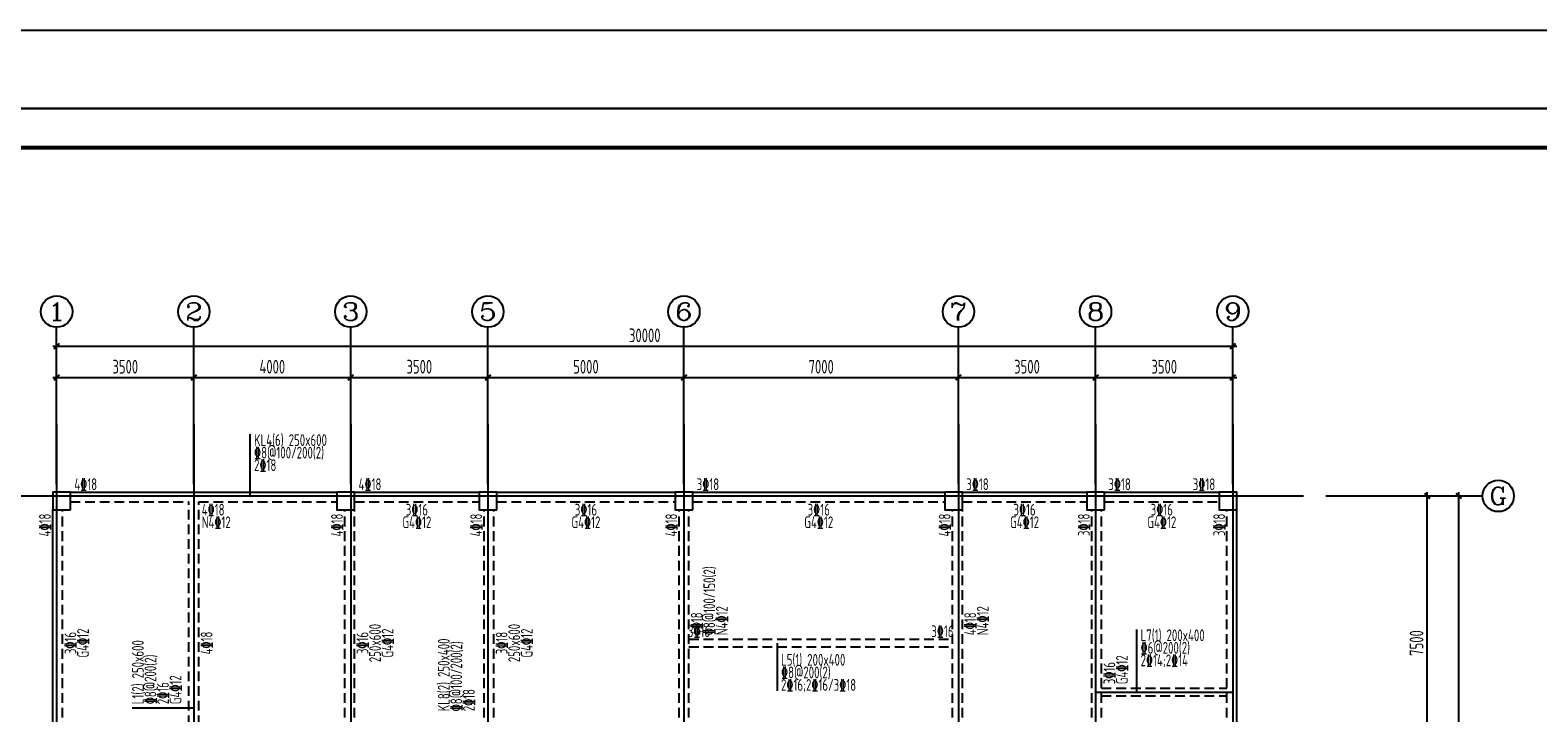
# Model space of a CAD drawing. Extents: x -302077 to 107904, y -9283 to 295706.
# Tile 240 of 256: x -44632 to -6178, y 218897 to 236306. Entities that reach past the tile are written whole.
import ezdxf
from ezdxf.enums import TextEntityAlignment as Align

# ---------------------------------------------------------------- set-up
doc = ezdxf.new("R2010")
doc.units = 0
doc.header["$LTSCALE"] = 500
doc.header["$MEASUREMENT"] = 0
doc.linetypes.add('DASHED', pattern=[0.75, 0.5, -0.25])
doc.layers.get('0').update_dxf_attribs({"linetype": 'CONTINUOUS'})
doc.layers.get('Defpoints').update_dxf_attribs({"linetype": 'CONTINUOUS'})
for name, color, linetype in [('A-CL-JB-X', 3, 'CONTINUOUS'), ('A-CL-JB-Y', 3, 'CONTINUOUS'), ('A-CL-YWB-X', 7, 'CONTINUOUS'), ('A-CL-YWB-Y', 7, 'CONTINUOUS'), ('A-KL-JB-X', 6, 'CONTINUOUS'), ('A-KL-JB-Y', 6, 'CONTINUOUS'), ('A-KL-YWB-X', 7, 'CONTINUOUS'), ('A-KL-YWB-Y', 7, 'CONTINUOUS'), ('AXIS', 3, 'CONTINUOUS'), ('AXIS_TEXT', 7, 'CONTINUOUS'), ('BEAM_CONT', 4, 'CONTINUOUS'), ('BEAM_DASH', 4, 'DASHED'), ('CL-x-bhcc', 3, 'CONTINUOUS'), ('CL-y-bhcc', 3, 'CONTINUOUS'), ('COLU', 7, 'CONTINUOUS'), ('KL-x-bhcc', 6, 'CONTINUOUS'), ('KL-y-bhcc', 6, 'CONTINUOUS'), ('PUB_DIM', 3, 'CONTINUOUS'), ('PUB_TITLE', 4, 'CONTINUOUS')]:
    doc.layers.add(name, color=color, linetype=linetype)
doc.layers.add('COLU_HATCH', color=251, linetype='CONTINUOUS', lineweight=0)
doc.styles.add('_TCH_AXIS', font='COMPLEX', dxfattribs={"bigfont": 'GBCBIG'})
doc.styles.add('COMPLEX', font='COMPLEX')
doc.styles.add('TSSD', font='Tssdeng.shx', dxfattribs={"width": 0.65, "height": 350, "bigfont": 'Tssdchn.shx'})
doc.styles.add('TSSD_Dimension', font='tssdeng.shx', dxfattribs={"width": 0.7, "bigfont": 'hztxt.shx'})
doc.dimstyles.new('TSSD_100_100', dxfattribs={"dimtxt": 350, "dimasz": 100, "dimexe": 100, "dimexo": 250, "dimgap": 100, "dimtad": 1, "dimdec": 0, "dimzin": 0, "dimdsep": 46, "dimtxsty": 'TSSD_Dimension', "dimblk": 'ARCHTICK', "dimblk1": 'ARCHTICK', "dimblk2": 'ARCHTICK', "dimcen": 0, "dimdle": 100, "dimclrt": 7, "dimadec": 0, "dimazin": 0, "dimtfac": 1, "dimtdec": 0, "dimtix": 1, "dimtmove": 2, "dimatfit": 3, "dimfxl": 1, "dimtolj": 1, "dimtzin": 0, "dimarcsym": 0})

# ---------------------------------------------------------------- blocks, each defined once
blk = doc.blocks.new('wrtgtg')
at = {"layer": 'PUB_TITLE'}
blk.add_line((-75296, 53559), (8804, 53559), dxfattribs=at)
blk.add_lwpolyline([(-75296, -5841), (8804, -5841), (8804, 53559), (-75296, 53559)], close=True, dxfattribs=at)
at = {"layer": 'PUB_TITLE', "const_width": 100}
blk.add_lwpolyline([(-72796, -4841), (7804, -4841), (7804, 52559), (-72796, 52559)], close=True, dxfattribs=at)
blk = doc.blocks.new('_ArchTick')
at = {"color": 0, "linetype": 'ByBlock', "const_width": 0.5}
blk.add_lwpolyline([(-0.71, -0.71), (0.71, 0.71)], dxfattribs=at)
blk = doc.blocks.new('*D764')
at = {"layer": 'AXIS', "color": 0, "lineweight": -2}
for p, q in [((-12075, 120973), (-9725, 120973)), ((-9825, 113373), (-9825, 121073)), ((-12075, 113473), (-9725, 113473))]:
    blk.add_line(p, q, dxfattribs=at)
at = {"layer": 'Defpoints', "color": 0}
for p in [(-12325, 120973), (-9825, 120973), (-12325, 113473)]:
    blk.add_point(p, dxfattribs=at)
at = {"layer": 'AXIS', "color": 0, "lineweight": -2, "xscale": 100, "yscale": 100, "zscale": 100}
for p, rotation in [((-9825, 120973), 90), ((-9825, 113473), 270)]:
    blk.add_blockref('_ArchTick', p, dxfattribs=dict(at, rotation=rotation))
at = {"layer": 'AXIS', "color": 7, "insert": (-10100, 117223), "char_height": 350, "attachment_point": 5, "rotation": 90, "style": 'TSSD_Dimension'}
blk.add_mtext('\\A1;7500', dxfattribs=at)
blk = doc.blocks.new('*D765')
at = {"layer": 'AXIS', "color": 0, "lineweight": -2}
for p, q in [((-12075, 120973), (-8925, 120973)), ((-9025, 93673), (-9025, 121073)), ((-12075, 93773), (-8925, 93773))]:
    blk.add_line(p, q, dxfattribs=at)
at = {"layer": 'Defpoints', "color": 0}
for p in [(-12325, 120973), (-9025, 120973), (-12325, 93773)]:
    blk.add_point(p, dxfattribs=at)
at = {"layer": 'AXIS', "color": 0, "lineweight": -2, "xscale": 100, "yscale": 100, "zscale": 100}
for p, rotation in [((-9025, 120973), 90), ((-9025, 93773), 270)]:
    blk.add_blockref('_ArchTick', p, dxfattribs=dict(at, rotation=rotation))
at = {"layer": 'AXIS', "color": 7, "insert": (-9300, 107373), "char_height": 350, "attachment_point": 5, "rotation": 90, "style": 'TSSD_Dimension'}
blk.add_mtext('\\A1;27200', dxfattribs=at)
blk = doc.blocks.new('*D766')
at = {"layer": 'AXIS', "color": 0, "lineweight": -2}
for p, q in [((-44885, 123994), (-41185, 123994)), ((-44785, 123053), (-44785, 124094)), ((-41285, 123053), (-41285, 124094))]:
    blk.add_line(p, q, dxfattribs=at)
at = {"layer": 'Defpoints', "color": 0}
for p in [(-41285, 123994), (-44785, 122803), (-41285, 122803)]:
    blk.add_point(p, dxfattribs=at)
at = {"layer": 'AXIS', "color": 0, "lineweight": -2, "xscale": 100, "yscale": 100, "zscale": 100, "rotation": 180}
blk.add_blockref('_ArchTick', (-44785, 123994), dxfattribs=at)
at = {"layer": 'AXIS', "color": 0, "lineweight": -2, "xscale": 100, "yscale": 100, "zscale": 100}
blk.add_blockref('_ArchTick', (-41285, 123994), dxfattribs=at)
at = {"layer": 'AXIS', "color": 7, "insert": (-43035, 124269), "char_height": 350, "attachment_point": 5, "style": 'TSSD_Dimension'}
blk.add_mtext('\\A1;3500', dxfattribs=at)
blk = doc.blocks.new('*D767')
at = {"layer": 'AXIS', "color": 0, "lineweight": -2}
for p, q in [((-41385, 123994), (-37185, 123994)), ((-41285, 123053), (-41285, 124094)), ((-37285, 123053), (-37285, 124094))]:
    blk.add_line(p, q, dxfattribs=at)
at = {"layer": 'Defpoints', "color": 0}
for p in [(-37285, 123994), (-41285, 122803), (-37285, 122803)]:
    blk.add_point(p, dxfattribs=at)
at = {"layer": 'AXIS', "color": 0, "lineweight": -2, "xscale": 100, "yscale": 100, "zscale": 100, "rotation": 180}
blk.add_blockref('_ArchTick', (-41285, 123994), dxfattribs=at)
at = {"layer": 'AXIS', "color": 0, "lineweight": -2, "xscale": 100, "yscale": 100, "zscale": 100}
blk.add_blockref('_ArchTick', (-37285, 123994), dxfattribs=at)
at = {"layer": 'AXIS', "color": 7, "insert": (-39285, 124269), "char_height": 350, "attachment_point": 5, "style": 'TSSD_Dimension'}
blk.add_mtext('\\A1;4000', dxfattribs=at)
blk = doc.blocks.new('*D768')
at = {"layer": 'AXIS', "color": 0, "lineweight": -2}
for p, q in [((-37385, 123994), (-33685, 123994)), ((-37285, 123053), (-37285, 124094)), ((-33785, 123053), (-33785, 124094))]:
    blk.add_line(p, q, dxfattribs=at)
at = {"layer": 'Defpoints', "color": 0}
for p in [(-33785, 123994), (-37285, 122803), (-33785, 122803)]:
    blk.add_point(p, dxfattribs=at)
at = {"layer": 'AXIS', "color": 0, "lineweight": -2, "xscale": 100, "yscale": 100, "zscale": 100, "rotation": 180}
blk.add_blockref('_ArchTick', (-37285, 123994), dxfattribs=at)
at = {"layer": 'AXIS', "color": 0, "lineweight": -2, "xscale": 100, "yscale": 100, "zscale": 100}
blk.add_blockref('_ArchTick', (-33785, 123994), dxfattribs=at)
at = {"layer": 'AXIS', "color": 7, "insert": (-35535, 124269), "char_height": 350, "attachment_point": 5, "style": 'TSSD_Dimension'}
blk.add_mtext('\\A1;3500', dxfattribs=at)
blk = doc.blocks.new('*D769')
at = {"layer": 'AXIS', "color": 0, "lineweight": -2}
for p, q in [((-33885, 123994), (-28685, 123994)), ((-33785, 123053), (-33785, 124094)), ((-28785, 123053), (-28785, 124094))]:
    blk.add_line(p, q, dxfattribs=at)
at = {"layer": 'Defpoints', "color": 0}
for p in [(-28785, 123994), (-33785, 122803), (-28785, 122803)]:
    blk.add_point(p, dxfattribs=at)
at = {"layer": 'AXIS', "color": 0, "lineweight": -2, "xscale": 100, "yscale": 100, "zscale": 100, "rotation": 180}
blk.add_blockref('_ArchTick', (-33785, 123994), dxfattribs=at)
at = {"layer": 'AXIS', "color": 0, "lineweight": -2, "xscale": 100, "yscale": 100, "zscale": 100}
blk.add_blockref('_ArchTick', (-28785, 123994), dxfattribs=at)
at = {"layer": 'AXIS', "color": 7, "insert": (-31285, 124269), "char_height": 350, "attachment_point": 5, "style": 'TSSD_Dimension'}
blk.add_mtext('\\A1;5000', dxfattribs=at)
blk = doc.blocks.new('*D770')
at = {"layer": 'AXIS', "color": 0, "lineweight": -2}
for p, q in [((-28885, 123994), (-21685, 123994)), ((-28785, 123053), (-28785, 124094)), ((-21785, 123053), (-21785, 124094))]:
    blk.add_line(p, q, dxfattribs=at)
at = {"layer": 'Defpoints', "color": 0}
for p in [(-21785, 123994), (-28785, 122803), (-21785, 122803)]:
    blk.add_point(p, dxfattribs=at)
at = {"layer": 'AXIS', "color": 0, "lineweight": -2, "xscale": 100, "yscale": 100, "zscale": 100, "rotation": 180}
blk.add_blockref('_ArchTick', (-28785, 123994), dxfattribs=at)
at = {"layer": 'AXIS', "color": 0, "lineweight": -2, "xscale": 100, "yscale": 100, "zscale": 100}
blk.add_blockref('_ArchTick', (-21785, 123994), dxfattribs=at)
at = {"layer": 'AXIS', "color": 7, "insert": (-25285, 124269), "char_height": 350, "attachment_point": 5, "style": 'TSSD_Dimension'}
blk.add_mtext('\\A1;7000', dxfattribs=at)
blk = doc.blocks.new('*D771')
at = {"layer": 'AXIS', "color": 0, "lineweight": -2}
for p, q in [((-21885, 123994), (-18185, 123994)), ((-21785, 123053), (-21785, 124094)), ((-18285, 123053), (-18285, 124094))]:
    blk.add_line(p, q, dxfattribs=at)
at = {"layer": 'Defpoints', "color": 0}
for p in [(-18285, 123994), (-21785, 122803), (-18285, 122803)]:
    blk.add_point(p, dxfattribs=at)
at = {"layer": 'AXIS', "color": 0, "lineweight": -2, "xscale": 100, "yscale": 100, "zscale": 100, "rotation": 180}
blk.add_blockref('_ArchTick', (-21785, 123994), dxfattribs=at)
at = {"layer": 'AXIS', "color": 0, "lineweight": -2, "xscale": 100, "yscale": 100, "zscale": 100}
blk.add_blockref('_ArchTick', (-18285, 123994), dxfattribs=at)
at = {"layer": 'AXIS', "color": 7, "insert": (-20035, 124269), "char_height": 350, "attachment_point": 5, "style": 'TSSD_Dimension'}
blk.add_mtext('\\A1;3500', dxfattribs=at)
blk = doc.blocks.new('*D772')
at = {"layer": 'AXIS', "color": 0, "lineweight": -2}
for p, q in [((-18385, 123994), (-14685, 123994)), ((-18285, 123053), (-18285, 124094)), ((-14785, 123053), (-14785, 124094))]:
    blk.add_line(p, q, dxfattribs=at)
at = {"layer": 'Defpoints', "color": 0}
for p in [(-14785, 123994), (-18285, 122803), (-14785, 122803)]:
    blk.add_point(p, dxfattribs=at)
at = {"layer": 'AXIS', "color": 0, "lineweight": -2, "xscale": 100, "yscale": 100, "zscale": 100, "rotation": 180}
blk.add_blockref('_ArchTick', (-18285, 123994), dxfattribs=at)
at = {"layer": 'AXIS', "color": 0, "lineweight": -2, "xscale": 100, "yscale": 100, "zscale": 100}
blk.add_blockref('_ArchTick', (-14785, 123994), dxfattribs=at)
at = {"layer": 'AXIS', "color": 7, "insert": (-16535, 124269), "char_height": 350, "attachment_point": 5, "style": 'TSSD_Dimension'}
blk.add_mtext('\\A1;3500', dxfattribs=at)
blk = doc.blocks.new('*D773')
at = {"layer": 'AXIS', "color": 0, "lineweight": -2}
for p, q in [((-44885, 124794), (-14685, 124794)), ((-44785, 123053), (-44785, 124894)), ((-14785, 123053), (-14785, 124894))]:
    blk.add_line(p, q, dxfattribs=at)
at = {"layer": 'Defpoints', "color": 0}
for p in [(-14785, 124794), (-44785, 122803), (-14785, 122803)]:
    blk.add_point(p, dxfattribs=at)
at = {"layer": 'AXIS', "color": 0, "lineweight": -2, "xscale": 100, "yscale": 100, "zscale": 100, "rotation": 180}
blk.add_blockref('_ArchTick', (-44785, 124794), dxfattribs=at)
at = {"layer": 'AXIS', "color": 0, "lineweight": -2, "xscale": 100, "yscale": 100, "zscale": 100}
blk.add_blockref('_ArchTick', (-14785, 124794), dxfattribs=at)
at = {"layer": 'AXIS', "color": 7, "insert": (-29785, 125069), "char_height": 350, "attachment_point": 5, "style": 'TSSD_Dimension'}
blk.add_mtext('\\A1;30000', dxfattribs=at)
blk = doc.blocks.new('_AXISO')
blk.add_circle((0, 0), 0.5)
at = {"layer": 'AXIS_TEXT', "style": 'COMPLEX', "width": 1.041667}
blk.add_attdef('A', text='', height=0.56, dxfattribs=at).set_placement((-0.25, -0.28), (0.25, -0.28), align=Align.FIT)
blk = doc.blocks.new('MB4')
at = {"layer": 'COLU_HATCH'}
for points in [[(55281, 155430), (55281, 155880), (54831, 155880), (54831, 155430)], [(58906, 155430), (58906, 155880), (58456, 155880), (58456, 155430)], [(63906, 155430), (63906, 155880), (63456, 155880), (63456, 155430)], [(70781, 155430), (70781, 155880), (70331, 155880), (70331, 155430)], [(74406, 155430), (74406, 155880), (73956, 155880), (73956, 155430)], [(55281, 152980), (55281, 153430), (54831, 153430), (54831, 152980)], [(57681, 152980), (57681, 153430), (57231, 153430), (57231, 152980)], [(63906, 152980), (63906, 153430), (63456, 153430), (63456, 152980)], [(70906, 152980), (70906, 153430), (70456, 153430), (70456, 152980)], [(74406, 152980), (74406, 153430), (73956, 153430), (73956, 152980)], [(63906, 145730), (63906, 146180), (63456, 146180), (63456, 145730)], [(70906, 145730), (70906, 146180), (70456, 146180), (70456, 145730)]]:
    blk.add_hatch(color=256, dxfattribs=at).paths.add_polyline_path(points)
at = {"layer": 'BEAM_CONT'}
for p, q in [((48031, 163130), (54831, 163130)), ((55281, 163130), (58456, 163130)), ((58906, 163130), (63456, 163130)), ((63906, 163130), (70331, 163130)), ((70781, 163130), (73956, 163130)), ((74406, 163130), (77331, 163130)), ((47581, 155880), (47581, 162680)), ((77781, 155880), (77781, 162680)), ((47581, 153430), (47581, 155430)), ((77781, 153430), (77781, 155430)), ((47581, 146180), (47581, 152980)), ((77781, 146180), (77781, 152980)), ((47581, 141055), (47581, 145730)), ((57481, 141055), (57481, 145730)), ((57681, 145730), (63456, 145730)), ((63556, 145030), (63556, 145730)), ((70781, 145030), (70781, 145730)), ((70906, 145730), (73956, 145730)), ((74406, 145730), (77331, 145730)), ((63556, 145030), (70781, 145030)), ((47581, 136205), (47581, 140605)), ((57481, 136205), (57481, 140605)), ((47681, 135730), (57381, 135730))]:
    blk.add_line(p, q, dxfattribs=at)
at = {"layer": 'BEAM_DASH'}
for p, q in [((47831, 155880), (47831, 162680)), ((48031, 162880), (51056, 162880)), ((51056, 155680), (51056, 162880)), ((51306, 155680), (51306, 162880)), ((51306, 162880), (54831, 162880)), ((55031, 155880), (55031, 162680)), ((55281, 162880), (58456, 162880)), ((55281, 155880), (55281, 162680)), ((58581, 155880), (58581, 162680)), ((58831, 155880), (58831, 162680)), ((58906, 162880), (63456, 162880)), ((63556, 155880), (63556, 162680)), ((63806, 155880), (63806, 162680)), ((63906, 162880), (70331, 162880)), ((70531, 155880), (70531, 162680)), ((70781, 162880), (73956, 162880)), ((70781, 155880), (70781, 162680)), ((74081, 155880), (74081, 162680)), ((74331, 155880), (74331, 162680)), ((74406, 162880), (77331, 162880)), ((77531, 155880), (77531, 162680)), ((63806, 159380), (70531, 159380)), ((63806, 159180), (70531, 159180)), ((74331, 158130), (77531, 158130)), ((74331, 157930), (77531, 157930)), ((47831, 153430), (47831, 155430)), ((48031, 155680), (51056, 155680)), ((48031, 155430), (51056, 155430)), ((51056, 153430), (51056, 155430)), ((51306, 155680), (54831, 155680)), ((51306, 155430), (54831, 155430)), ((51306, 153430), (51306, 155430)), ((55031, 153430), (55031, 155430)), ((55281, 155680), (58456, 155680)), ((55281, 153430), (55281, 155430)), ((55281, 155430), (58456, 155430)), ((58581, 153430), (58581, 155430)), ((58831, 153430), (58831, 155430)), ((58906, 155680), (63456, 155680)), ((58906, 155430), (63456, 155430)), ((63556, 153430), (63556, 155430)), ((63806, 153430), (63806, 155430)), ((63906, 155680), (70331, 155680)), ((63906, 155430), (70331, 155430)), ((70531, 153430), (70531, 155430)), ((70781, 155680), (73956, 155680)), ((70781, 153430), (70781, 155430)), ((70781, 155430), (73956, 155430)), ((74081, 153430), (74081, 155430)), ((74331, 153430), (74331, 155430)), ((74406, 155680), (77331, 155680)), ((74406, 155430), (77331, 155430)), ((77531, 153430), (77531, 155430)), ((48031, 153430), (51056, 153430)), ((48031, 153180), (54831, 153180)), ((51306, 153430), (54831, 153430)), ((55281, 153430), (57231, 153430)), ((55281, 153180), (57231, 153180)), ((57681, 153430), (63456, 153430)), ((57681, 153180), (63456, 153180)), ((63906, 153430), (70456, 153430)), ((63906, 153180), (70456, 153180)), ((70906, 153430), (73956, 153430)), ((70906, 153180), (73956, 153180)), ((74406, 153430), (77331, 153430)), ((74406, 153180), (77331, 153180)), ((47831, 146180), (47831, 152980)), ((55031, 146180), (55031, 152980)), ((55281, 146180), (55281, 152980)), ((57231, 146180), (57231, 152980)), ((57481, 146180), (57481, 152980)), ((63556, 146180), (63556, 152980)), ((63806, 146180), (63806, 152980)), ((70531, 146180), (70531, 152980)), ((70781, 146180), (70781, 152980)), ((74081, 146180), (74081, 152980)), ((74331, 146180), (74331, 152980)), ((77531, 146180), (77531, 152980)), ((47831, 149680), (55031, 149680)), ((57481, 149680), (63556, 149680)), ((63806, 149680), (70531, 149680)), ((47831, 149480), (55031, 149480)), ((57481, 149480), (63556, 149480)), ((63806, 149480), (70531, 149480)), ((48031, 145980), (54831, 145980)), ((55281, 145980), (57231, 145980)), ((57681, 145980), (63456, 145980)), ((63906, 145980), (70456, 145980)), ((70906, 145980), (73956, 145980)), ((74406, 145980), (77331, 145980)), ((47831, 141055), (47831, 145730)), ((48031, 145730), (54831, 145730)), ((51331, 140955), (51331, 145730)), ((51531, 140955), (51531, 145730)), ((55031, 141055), (55031, 145730)), ((55281, 141055), (55281, 145730)), ((55281, 145730), (57231, 145730)), ((57231, 141055), (57231, 145730)), ((63806, 145230), (63806, 145730)), ((63906, 145730), (70456, 145730)), ((70531, 145230), (70531, 145730)), ((63806, 145230), (70531, 145230)), ((48031, 140955), (54831, 140955)), ((55281, 140955), (57031, 140955)), ((47831, 136205), (47831, 140605)), ((48031, 140705), (54831, 140705)), ((51331, 135980), (51331, 140705)), ((51531, 135980), (51531, 140705)), ((55031, 136205), (55031, 140605)), ((55281, 140705), (57031, 140705)), ((55281, 136205), (55281, 140605)), ((57231, 136205), (57231, 140605)), ((48031, 135980), (54831, 135980)), ((55281, 135980), (57031, 135980))]:
    blk.add_line(p, q, dxfattribs=at)
at = {"layer": 'COLU'}
for points in [[(48031, 162680), (48031, 163130), (47581, 163130), (47581, 162680)], [(55281, 162680), (55281, 163130), (54831, 163130), (54831, 162680)], [(58906, 162680), (58906, 163130), (58456, 163130), (58456, 162680)], [(63906, 162680), (63906, 163130), (63456, 163130), (63456, 162680)], [(70781, 162680), (70781, 163130), (70331, 163130), (70331, 162680)], [(74406, 162680), (74406, 163130), (73956, 163130), (73956, 162680)], [(77781, 162680), (77781, 163130), (77331, 163130), (77331, 162680)], [(48031, 155430), (48031, 155880), (47581, 155880), (47581, 155430)], [(55281, 155430), (55281, 155880), (54831, 155880), (54831, 155430)], [(58906, 155430), (58906, 155880), (58456, 155880), (58456, 155430)], [(63906, 155430), (63906, 155880), (63456, 155880), (63456, 155430)], [(70781, 155430), (70781, 155880), (70331, 155880), (70331, 155430)], [(74406, 155430), (74406, 155880), (73956, 155880), (73956, 155430)], [(77781, 155430), (77781, 155880), (77331, 155880), (77331, 155430)], [(48031, 152980), (48031, 153430), (47581, 153430), (47581, 152980)], [(55281, 152980), (55281, 153430), (54831, 153430), (54831, 152980)], [(57681, 152980), (57681, 153430), (57231, 153430), (57231, 152980)], [(63906, 152980), (63906, 153430), (63456, 153430), (63456, 152980)], [(70906, 152980), (70906, 153430), (70456, 153430), (70456, 152980)], [(74406, 152980), (74406, 153430), (73956, 153430), (73956, 152980)], [(77781, 152980), (77781, 153430), (77331, 153430), (77331, 152980)], [(48031, 145730), (48031, 146180), (47581, 146180), (47581, 145730)], [(55281, 145730), (55281, 146180), (54831, 146180), (54831, 145730)], [(57681, 145730), (57681, 146180), (57231, 146180), (57231, 145730)], [(63906, 145730), (63906, 146180), (63456, 146180), (63456, 145730)], [(70906, 145730), (70906, 146180), (70456, 146180), (70456, 145730)], [(74406, 145730), (74406, 146180), (73956, 146180), (73956, 145730)], [(77781, 145730), (77781, 146180), (77331, 146180), (77331, 145730)], [(48031, 140605), (48031, 141055), (47581, 141055), (47581, 140605)], [(55281, 140605), (55281, 141055), (54831, 141055), (54831, 140605)], [(57481, 140605), (57481, 141055), (57031, 141055), (57031, 140605)], [(48031, 135730), (48031, 136180), (47581, 136180), (47581, 135730)], [(55281, 135730), (55281, 136180), (54831, 136180), (54831, 135730)], [(57481, 135730), (57481, 136180), (57031, 136180), (57031, 135730)]]:
    blk.add_lwpolyline(points, close=True, dxfattribs=at)
blk = doc.blocks.new('zw')
at = {"layer": 'AXIS'}
for p, q in [((-44784.9, 121273.7), (-44784.9, 125273.7)), ((-41284.9, 121273.7), (-41284.9, 125273.7)), ((-37284.9, 121273.7), (-37284.9, 125273.7)), ((-33784.9, 121273.7), (-33784.9, 125273.7)), ((-28784.9, 121273.7), (-28784.9, 125273.7)), ((-21784.9, 121273.7), (-21784.9, 125273.7)), ((-18284.9, 121273.7), (-18284.9, 125273.7)), ((-14784.9, 121273.7), (-14784.9, 125273.7)), ((-12415.2, 120972.6), (-8415.2, 120972.6))]:
    blk.add_line(p, q, dxfattribs=at)
at = {"layer": 'AXIS', "color": 250}
for p, q in [((-44784.9, 122803), (-44784.9, 91603)), ((-41284.9, 122803), (-41284.9, 91603)), ((-37284.9, 122803), (-37284.9, 91603)), ((-33784.9, 122803), (-33784.9, 109609.1)), ((-28784.9, 122803), (-28784.9, 91603)), ((-21784.9, 122803), (-21784.9, 91603)), ((-18284.9, 122803), (-18284.9, 91603)), ((-14784.9, 122803), (-14784.9, 91603)), ((-46817.4, 120972.6), (-12983.9, 120972.6)), ((-18284.9, 115972.6), (-14784.9, 115972.6))]:
    blk.add_line(p, q, dxfattribs=at)
at = {"layer": 'AXIS'}
ref = blk.add_blockref('_AXISO', (-44784.9, 125673.7), dxfattribs=dict(at, xscale=800, yscale=800, zscale=800))
ref.add_attrib('A', '1', dxfattribs={"layer": 'AXIS_TEXT', "height": 452.5, "style": '_TCH_AXIS', "width": 2.333333}).set_placement((-45011.1, 125447.4), (-44558.6, 125447.4), align=Align.FIT)
ref = blk.add_blockref('_AXISO', (-41284.9, 125673.7), dxfattribs=dict(at, xscale=800, yscale=800, zscale=800))
ref.add_attrib('A', '2', dxfattribs={"layer": 'AXIS_TEXT', "height": 452.5, "style": '_TCH_AXIS', "width": 1.5}).set_placement((-41511.1, 125447.4), (-41058.6, 125447.4), align=Align.FIT)
ref = blk.add_blockref('_AXISO', (-37284.9, 125673.7), dxfattribs=dict(at, xscale=800, yscale=800, zscale=800))
ref.add_attrib('A', '3', dxfattribs={"layer": 'AXIS_TEXT', "height": 452.5, "style": '_TCH_AXIS', "width": 1.5}).set_placement((-37511.1, 125447.4), (-37058.6, 125447.4), align=Align.FIT)
ref = blk.add_blockref('_AXISO', (-33784.9, 125673.7), dxfattribs=dict(at, xscale=800, yscale=800, zscale=800))
ref.add_attrib('A', '5', dxfattribs={"layer": 'AXIS_TEXT', "height": 452.5, "style": '_TCH_AXIS', "width": 1.5}).set_placement((-34011.1, 125447.4), (-33558.6, 125447.4), align=Align.FIT)
ref = blk.add_blockref('_AXISO', (-28784.9, 125673.7), dxfattribs=dict(at, xscale=800, yscale=800, zscale=800))
ref.add_attrib('A', '6', dxfattribs={"layer": 'AXIS_TEXT', "height": 452.5, "style": '_TCH_AXIS', "width": 1.5}).set_placement((-29011.1, 125447.4), (-28558.6, 125447.4), align=Align.FIT)
ref = blk.add_blockref('_AXISO', (-21784.9, 125673.7), dxfattribs=dict(at, xscale=800, yscale=800, zscale=800))
ref.add_attrib('A', '7', dxfattribs={"layer": 'AXIS_TEXT', "height": 452.5, "style": '_TCH_AXIS', "width": 1.5}).set_placement((-22011.1, 125447.4), (-21558.6, 125447.4), align=Align.FIT)
ref = blk.add_blockref('_AXISO', (-18284.9, 125673.7), dxfattribs=dict(at, xscale=800, yscale=800, zscale=800))
ref.add_attrib('A', '8', dxfattribs={"layer": 'AXIS_TEXT', "height": 452.5, "style": '_TCH_AXIS', "width": 1.5}).set_placement((-18511.1, 125447.4), (-18058.6, 125447.4), align=Align.FIT)
ref = blk.add_blockref('_AXISO', (-14784.9, 125673.7), dxfattribs=dict(at, xscale=800, yscale=800, zscale=800))
ref.add_attrib('A', '9', dxfattribs={"layer": 'AXIS_TEXT', "height": 452.5, "style": '_TCH_AXIS', "width": 1.5}).set_placement((-15011.1, 125447.4), (-14558.6, 125447.4), align=Align.FIT)
ref = blk.add_blockref('_AXISO', (-8015.2, 120972.6), dxfattribs=dict(at, xscale=800, yscale=800, zscale=800))
ref.add_attrib('A', 'G', dxfattribs={"layer": 'AXIS_TEXT', "height": 452.5, "style": '_TCH_AXIS', "width": 1.166667}).set_placement((-8241.5, 120746.3), (-7789, 120746.3), align=Align.FIT)
for p1, p2, distance, picture, middle in [((-44784.9, 122803), (-14784.9, 122803), 1990.6, '*D773', (-29784.9, 125068.6)), ((-44784.9, 122803), (-41284.9, 122803), 1190.6, '*D766', (-43034.9, 124268.6)), ((-41284.9, 122803), (-37284.9, 122803), 1190.6, '*D767', (-39284.9, 124268.6)), ((-37284.9, 122803), (-33784.9, 122803), 1190.6, '*D768', (-35534.9, 124268.6)), ((-33784.9, 122803), (-28784.9, 122803), 1190.6, '*D769', (-31284.9, 124268.6)), ((-28784.9, 122803), (-21784.9, 122803), 1190.6, '*D770', (-25284.9, 124268.6)), ((-21784.9, 122803), (-18284.9, 122803), 1190.6, '*D771', (-20034.9, 124268.6)), ((-18284.9, 122803), (-14784.9, 122803), 1190.6, '*D772', (-16534.9, 124268.6)), ((-12324.8, 113472.6), (-12324.8, 120972.6), -2500, '*D764', (-10099.8, 117222.6)), ((-12324.8, 93772.6), (-12324.8, 120972.6), -3300, '*D765', (-9299.8, 107372.6))]:
    dim = blk.add_aligned_dim(p1=p1, p2=p2, distance=distance, dimstyle='TSSD_100_100', dxfattribs=at)
    dim.commit()
    dim.dimension.update_dxf_attribs({"geometry": picture, "text_midpoint": middle})

msp = doc.modelspace()

# ---------------------------------------------------------------- linework, layer by layer
at = {"layer": 'A-CL-JB-X'}
for p, q in [((-16409.748, 219426.928), (-16409.748, 221024.889)), ((-25580.473, 220676.928), (-25580.473, 219458.127))]:
    msp.add_line(p, q, dxfattribs=at)
at = {"layer": 'A-CL-JB-Y'}
msp.add_line((-40456.239, 219016.677), (-42033.994, 219016.677), dxfattribs=at)
at = {"layer": 'A-KL-JB-X'}
msp.add_line((-39021.08, 224401.928), (-39021.08, 226001.928), dxfattribs=at)

# ---------------------------------------------------------------- block references
for p in [(7462.635, 242147.088), (7462.635, 180749.881)]:
    msp.add_blockref('wrtgtg', p)
at = {"layer": 'BEAM_CONT'}
msp.add_blockref('MB4', (-91637.422, 61397.207), dxfattribs=at)
at = {"layer": 'PUB_DIM'}
msp.add_blockref('zw', (828.635, 103454.336), dxfattribs=at)

# ---------------------------------------------------------------- texts
at = {"layer": 'A-CL-JB-X', "style": 'TSSD', "width": 0.7}
for s, p in [('%%1326@200(2)', (-16309.748, 220404.889)), ('2%%13214;2%%13214', (-16309.748, 220084.889)), ('%%1328@200(2)', (-25480.473, 219778.127)), ('2%%13216;2%%13216/3%%13218', (-25480.473, 219458.127))]:
    msp.add_text(s, height=300, dxfattribs=at).set_placement(p)
at = {"layer": 'A-CL-JB-Y', "style": 'TSSD', "width": 0.7}
for s, p in [('%%1328@200(2)', (-41413.994, 219116.677)), ('G4%%13212', (-40773.994, 219116.677)), ('2%%13216', (-41093.994, 219116.677))]:
    msp.add_text(s, height=300, rotation=90, dxfattribs=at).set_placement(p)
at = {"layer": 'A-CL-YWB-X', "style": 'TSSD', "width": 0.7}
msp.add_text('3%%13216', height=300, dxfattribs=at).set_placement((-27856.259, 220826.928))
msp.add_text('3%%13216', height=300, dxfattribs=at).set_placement((-21081.258, 220826.928), align=Align.RIGHT)
at = {"layer": 'A-CL-YWB-Y', "style": 'TSSD', "width": 0.7}
msp.add_text('4%%13218', height=300, rotation=89.9997225, dxfattribs=at).set_placement((-39981.239, 220676.929), align=Align.CENTER)
at = {"layer": 'A-KL-JB-X', "style": 'TSSD', "width": 0.7}
for s, p in [('%%1328@100/200(2)', (-38921.08, 225381.928)), ('2%%13218', (-38921.08, 225061.928))]:
    msp.add_text(s, height=300, dxfattribs=at).set_placement(p)
at = {"layer": 'A-KL-JB-Y', "style": 'TSSD', "width": 0.7}
for s, p in [('%%1328@100/200(2)', (-33612.667, 218936.653)), ('2%%13218', (-33292.667, 218936.653))]:
    msp.add_text(s, height=300, rotation=90, dxfattribs=at).set_placement(p)
at = {"layer": 'A-KL-YWB-X', "style": 'TSSD', "width": 0.7}
for s, p in [('4%%13218', (-43506.239, 224576.928)), ('4%%13218', (-36256.237, 224576.928)), ('3%%13218', (-27631.239, 224576.928)), ('3%%13218', (-20756.239, 224576.928)), ('3%%13218', (-17131.239, 224576.928)), ('4%%13218', (-40256.239, 223926.928)), ('N4%%13212', (-40256.239, 223606.928))]:
    msp.add_text(s, height=300, dxfattribs=at).set_placement(p)
msp.add_text('3%%13218', height=300, dxfattribs=at).set_placement((-14406.238, 224576.928), align=Align.RIGHT)
for s, p in [('3%%13216', (-34768.738, 223926.928)), ('3%%13216', (-30456.239, 223926.928)), ('3%%13216', (-24518.74, 223926.928)), ('3%%13216', (-19268.74, 223926.928)), ('3%%13216', (-15768.739, 223926.928)), ('G4%%13212', (-34768.738, 223606.928)), ('G4%%13212', (-30456.239, 223606.928)), ('G4%%13212', (-24518.74, 223606.928)), ('G4%%13212', (-19268.74, 223606.928)), ('G4%%13212', (-15768.739, 223606.928))]:
    msp.add_text(s, height=300, dxfattribs=at).set_placement(p, align=Align.CENTER)
at = {"layer": 'A-KL-YWB-Y', "style": 'TSSD', "width": 0.7}
for s, p in [('4%%13218', (-44105.239, 223976.965)), ('4%%13218', (-36656.258, 223976.965)), ('4%%13218', (-33106.259, 223976.965)), ('4%%13218', (-28131.259, 223976.965)), ('4%%13218', (-21156.258, 223976.965)), ('3%%13218', (-17606.259, 223976.965)), ('3%%13218', (-14156.26, 223976.965))]:
    msp.add_text(s, height=300, rotation=89.9997225, dxfattribs=at).set_placement(p, align=Align.RIGHT)
for s, p in [('%%1328@100/150(2)', (-27161.259, 220876.928)), ('4%%13218', (-27481.259, 220876.928)), ('N4%%13212', (-26841.259, 220876.928)), ('4%%13218', (-20506.258, 220876.928)), ('N4%%13212', (-20186.258, 220876.928)), ('G4%%13212', (-16636.257, 219626.928)), ('3%%13216', (-16956.257, 219626.928))]:
    msp.add_text(s, height=300, rotation=89.9997225, dxfattribs=at).set_placement(p)
for s, p in [('G4%%13212', (-43135.239, 220676.966)), ('G4%%13212', (-35366.258, 220676.966)), ('G4%%13212', (-31816.259, 220676.966)), ('3%%13216', (-43455.239, 220676.966)), ('3%%13216', (-36006.258, 220676.966)), ('250x600', (-35686.258, 220676.966)), ('3%%13218', (-32456.259, 220676.966)), ('250x600', (-32136.259, 220676.966))]:
    msp.add_text(s, height=300, rotation=89.9997225, dxfattribs=at).set_placement(p, align=Align.CENTER)
at = {"layer": 'CL-x-bhcc', "style": 'TSSD', "width": 0.7}
for s, p in [('L7(1) 200x400', (-16309.748, 220724.889)), ('L5(1) 200x400', (-25480.473, 220098.127))]:
    msp.add_text(s, height=300, dxfattribs=at).set_placement(p)
at = {"layer": 'CL-y-bhcc', "style": 'TSSD', "width": 0.7}
msp.add_text('L1(2) 250x600', height=300, rotation=90, dxfattribs=at).set_placement((-41733.994, 219116.677))
at = {"layer": 'KL-x-bhcc', "style": 'TSSD', "width": 0.7}
msp.add_text('KL4(6) 250x600', height=300, dxfattribs=at).set_placement((-38921.08, 225701.928))
at = {"layer": 'KL-y-bhcc', "style": 'TSSD', "width": 0.7}
msp.add_text('KL8(2) 250x400', height=300, rotation=90, dxfattribs=at).set_placement((-33932.667, 218936.653))

doc.saveas('drawing.dxf')
